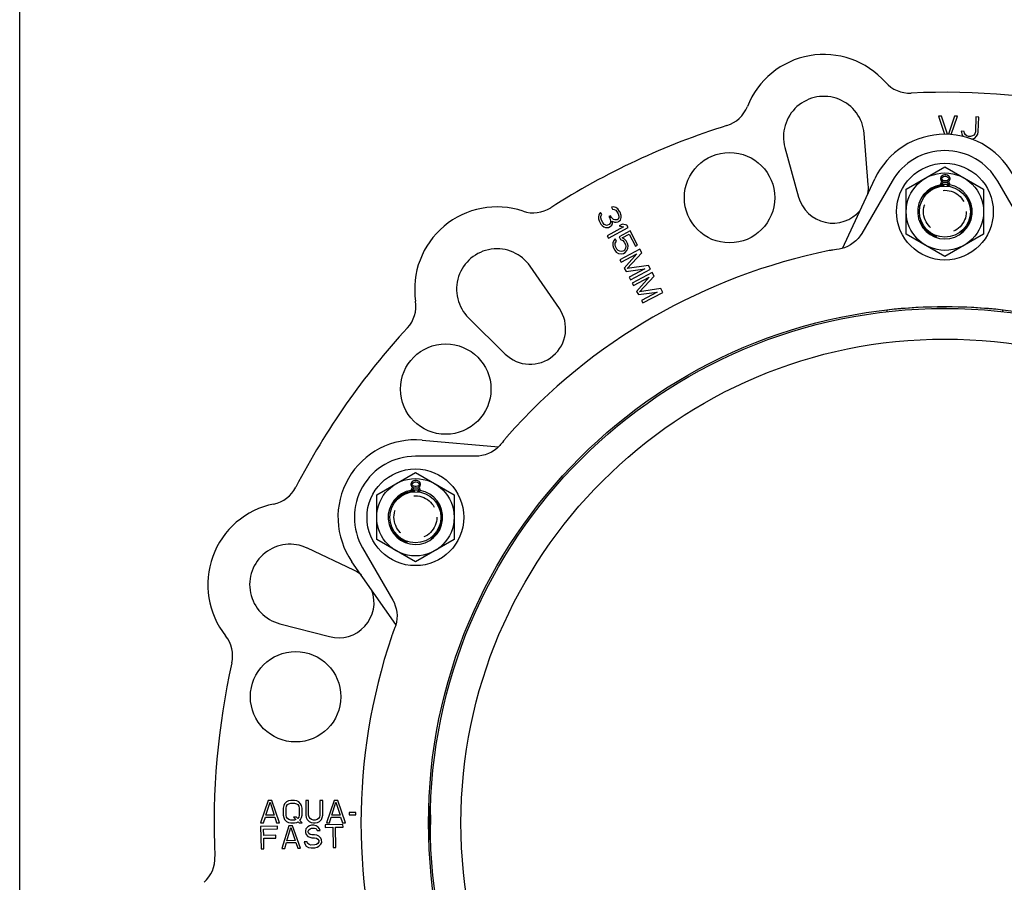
# Model space of a CAD drawing. Header units: inches. Extents: x 0 to 22, y 0 to 17.
# Tile 2 of 9: x 0 to 4.8, y 4.6 to 8.8. Entities that reach past the tile are written whole.
import ezdxf

# ---------------------------------------------------------------- set-up
doc = ezdxf.new("R2010")
doc.units = ezdxf.units.IN
doc.header["$LTSCALE"] = 1.21
doc.header["$MEASUREMENT"] = 0
doc.linetypes.add('HIDDEN', pattern=[0.2, 0.1, -0.1])
doc.layers.get('0').update_dxf_attribs({"linetype": 'CONTINUOUS'})
doc.layers.add('DEFAULT_2', color=8, linetype='HIDDEN')

msp = doc.modelspace()

# ---------------------------------------------------------------- linework, layer by layer
at = {"color": 7, "linetype": 'CONTINUOUS'}
for p, q in [((0, 0), (0, 17)), ((4.485, 8.3404), (4.5139, 8.2523)), ((4.4987, 8.3403), (4.485, 8.3404)), ((4.5279, 8.252), (4.4987, 8.3403)), ((4.563, 8.3401), (4.5332, 8.252)), ((4.5466, 8.2508), (4.5768, 8.34)), ((4.5768, 8.34), (4.563, 8.3401)), ((4.6675, 8.337), (4.6649, 8.2644)), ((4.6813, 8.3365), (4.6675, 8.337)), ((4.6787, 8.2639), (4.6813, 8.3365)), ((4.5961, 8.2668), (4.5979, 8.255)), ((4.6098, 8.2663), (4.5961, 8.2668)), ((4.6118, 8.2569), (4.6098, 8.2663)), ((4.142, 8.0059), (4.1218, 8.2559)), ((4.5979, 8.255), (4.6022, 8.2455)), ((4.6022, 8.2455), (4.606, 8.2413)), ((4.6161, 8.2497), (4.6118, 8.2569)), ((4.6228, 8.2447), (4.6161, 8.2497)), ((4.6319, 8.2421), (4.6228, 8.2447)), ((4.6411, 8.2417), (4.6319, 8.2421)), ((4.6504, 8.2438), (4.6411, 8.2417)), ((4.6466, 8.2287), (4.6522, 8.2296)), ((4.6574, 8.2482), (4.6504, 8.2438)), ((4.6522, 8.2296), (4.6615, 8.234)), ((4.6623, 8.2551), (4.6574, 8.2482)), ((4.6615, 8.234), (4.671, 8.243)), ((4.6649, 8.2644), (4.6623, 8.2551)), ((4.671, 8.243), (4.676, 8.2522)), ((4.676, 8.2522), (4.6787, 8.2639)), ((3.7352, 8.1878), (3.8018, 7.9459)), ((4.327, 7.9835), (4.516, 8.0926)), ((4.516, 8.0926), (4.705, 7.9835)), ((4.0154, 7.6952), (4.1734, 8.0341)), ((4.4966, 8.0444), (4.4939, 8.0377)), ((4.4939, 8.0377), (4.4939, 8.0336)), ((4.4939, 8.0336), (4.4966, 8.0269)), ((4.5005, 8.0484), (4.4966, 8.0444)), ((4.4966, 8.0269), (4.5018, 8.0229)), ((4.5071, 8.0524), (4.5005, 8.0484)), ((4.5005, 8.0377), (4.5044, 8.043)), ((4.5005, 8.0336), (4.5005, 8.0377)), ((4.5044, 8.0283), (4.5005, 8.0336)), ((4.5044, 8.043), (4.5097, 8.0457)), ((4.5097, 8.0256), (4.5044, 8.0283)), ((4.5136, 8.0537), (4.5071, 8.0524)), ((4.5097, 8.0457), (4.5149, 8.047)), ((4.5215, 8.0537), (4.5136, 8.0537)), ((4.5149, 8.047), (4.5202, 8.047)), ((4.5202, 8.047), (4.5254, 8.0457)), ((4.528, 8.0524), (4.5215, 8.0537)), ((4.5254, 8.0457), (4.5307, 8.043)), ((4.5307, 8.0283), (4.5254, 8.0256)), ((4.5346, 8.0484), (4.528, 8.0524)), ((4.5307, 8.043), (4.5346, 8.0377)), ((4.5346, 8.0336), (4.5307, 8.0283)), ((4.5333, 8.0229), (4.5385, 8.0269)), ((4.5385, 8.0444), (4.5346, 8.0484)), ((4.5346, 8.0377), (4.5346, 8.0336)), ((4.5412, 8.0377), (4.5385, 8.0444)), ((4.5385, 8.0269), (4.5412, 8.0336)), ((4.5412, 8.0336), (4.5412, 8.0377)), ((4.2578, 8.0235), (4.1105, 7.7684)), ((4.327, 7.7653), (4.327, 7.9835)), ((4.4979, 8.0162), (4.4952, 8.0109)), ((4.4952, 8.0109), (4.4952, 8.0068)), ((4.4952, 8.0068), (4.4979, 8.0001)), ((4.5018, 8.0202), (4.4979, 8.0162)), ((4.4979, 8.0001), (4.4995, 7.9985)), ((4.5018, 8.0229), (4.5044, 8.0216)), ((4.5044, 8.0216), (4.5018, 8.0202)), ((4.5018, 8.0095), (4.5044, 8.0135)), ((4.5018, 8.0067), (4.5018, 8.0095)), ((4.5018, 8.0068), (4.5044, 8.0028)), ((4.5044, 8.0135), (4.5097, 8.0176)), ((4.5044, 8.0028), (4.5089, 7.9994)), ((4.5149, 8.0243), (4.5097, 8.0256)), ((4.5097, 8.0176), (4.5149, 8.0189)), ((4.5202, 8.0243), (4.5149, 8.0243)), ((4.5149, 8.0189), (4.5202, 8.0189)), ((4.5254, 8.0256), (4.5202, 8.0243)), ((4.5202, 8.0189), (4.5254, 8.0176)), ((4.5254, 8.0176), (4.5307, 8.0135)), ((4.526, 7.9992), (4.5307, 8.0028)), ((4.5307, 8.0216), (4.5333, 8.0229)), ((4.5333, 8.0202), (4.5307, 8.0216)), ((4.5307, 8.0135), (4.5333, 8.0095)), ((4.5307, 8.0028), (4.5333, 8.0068)), ((4.5372, 8.0162), (4.5333, 8.0202)), ((4.5333, 8.0095), (4.5333, 8.0068)), ((4.5352, 7.9981), (4.5372, 8.0001)), ((4.5399, 8.0109), (4.5372, 8.0162)), ((4.5372, 8.0001), (4.5399, 8.0068)), ((4.5399, 8.0068), (4.5399, 8.0109)), ((4.705, 7.9835), (4.705, 7.7653)), ((4.9214, 7.7684), (4.7741, 8.0235)), ((2.8978, 7.8985), (2.8885, 7.8961)), ((2.8885, 7.8961), (2.8938, 7.886)), ((2.8938, 7.886), (2.9022, 7.8852)), ((2.9104, 7.8948), (2.8978, 7.8985)), ((2.9022, 7.8852), (2.9096, 7.8813)), ((2.9189, 7.8889), (2.9104, 7.8948)), ((2.9285, 7.8758), (2.9189, 7.8889)), ((2.8264, 7.8579), (2.8255, 7.8496)), ((2.8255, 7.8496), (2.8257, 7.8393)), ((2.8257, 7.8393), (2.8279, 7.8301)), ((2.8305, 7.8653), (2.8264, 7.8579)), ((2.8356, 7.8706), (2.8305, 7.8653)), ((2.841, 7.8605), (2.8356, 7.8706)), ((2.8359, 7.85), (2.8379, 7.8562)), ((2.836, 7.8448), (2.8359, 7.85)), ((2.8394, 7.8336), (2.836, 7.8448)), ((2.8379, 7.8562), (2.841, 7.8605)), ((2.8839, 7.8547), (2.8756, 7.8503)), ((2.8756, 7.8503), (2.88, 7.8422)), ((2.88, 7.8422), (2.8843, 7.8289)), ((2.8882, 7.8466), (2.8839, 7.8547)), ((2.8988, 7.8366), (2.8882, 7.8466)), ((2.9051, 7.8348), (2.8988, 7.8366)), ((2.9156, 7.8351), (2.9051, 7.8348)), ((2.9096, 7.8813), (2.9171, 7.8723)), ((2.9197, 7.8373), (2.9156, 7.8351)), ((2.9171, 7.8723), (2.9214, 7.8642)), ((2.9238, 7.8447), (2.9197, 7.8373)), ((2.9214, 7.8642), (2.9247, 7.853)), ((2.9247, 7.853), (2.9238, 7.8447)), ((2.9306, 7.8717), (2.9285, 7.8758)), ((2.9361, 7.8564), (2.9306, 7.8717)), ((2.9323, 7.8336), (2.9363, 7.8461)), ((2.9363, 7.8461), (2.9361, 7.8564)), ((2.8279, 7.8301), (2.8365, 7.8139)), ((2.8365, 7.8139), (2.8429, 7.8069)), ((2.8458, 7.8214), (2.8394, 7.8336)), ((2.8429, 7.8069), (2.8514, 7.801)), ((2.8533, 7.8124), (2.8458, 7.8214)), ((2.8514, 7.801), (2.8588, 7.7971)), ((2.8575, 7.8094), (2.8533, 7.8124)), ((2.8638, 7.8076), (2.8575, 7.8094)), ((2.8588, 7.7971), (2.8671, 7.7963)), ((2.869, 7.8078), (2.8638, 7.8076)), ((2.9475, 7.8001), (2.8667, 7.7571)), ((2.8671, 7.7963), (2.8744, 7.7976)), ((2.8773, 7.8122), (2.869, 7.8078)), ((2.8732, 7.7449), (2.9705, 7.7967)), ((2.8744, 7.7976), (2.8827, 7.802)), ((2.8834, 7.8206), (2.8773, 7.8122)), ((2.8827, 7.802), (2.8899, 7.8084)), ((2.8843, 7.8289), (2.8834, 7.8206)), ((2.8899, 7.8084), (2.894, 7.8158)), ((2.894, 7.8158), (2.8927, 7.8281)), ((2.8927, 7.8281), (2.9032, 7.8233)), ((2.9032, 7.8233), (2.9116, 7.8226)), ((2.9116, 7.8226), (2.921, 7.825)), ((2.921, 7.825), (2.9251, 7.8272)), ((2.9251, 7.8272), (2.9323, 7.8336)), ((2.9431, 7.8133), (2.9265, 7.8045)), ((2.9265, 7.8045), (2.9475, 7.8001)), ((2.9641, 7.8089), (2.9431, 7.8133)), ((2.9705, 7.7967), (2.9641, 7.8089)), ((2.8667, 7.7571), (2.8732, 7.7449)), ((2.9067, 7.7419), (2.9006, 7.7335)), ((2.9132, 7.7298), (2.9067, 7.7419)), ((2.9792, 7.7805), (2.9253, 7.7518)), ((2.9253, 7.7518), (2.9329, 7.7377)), ((2.9329, 7.7377), (2.9434, 7.7328)), ((2.9411, 7.7472), (2.9742, 7.7648)), ((2.9527, 7.7404), (2.9411, 7.7472)), ((2.9601, 7.7313), (2.9527, 7.7404)), ((2.9742, 7.7648), (3.0055, 7.706)), ((3.0158, 7.7115), (2.9792, 7.7805)), ((4.516, 7.6562), (4.327, 7.7653)), ((4.705, 7.7653), (4.516, 7.6562)), ((2.8955, 7.723), (2.8947, 7.7095)), ((2.8947, 7.7095), (2.898, 7.6983)), ((2.9006, 7.7335), (2.8955, 7.723)), ((2.898, 7.6983), (2.9045, 7.6861)), ((2.9061, 7.713), (2.907, 7.7213)), ((2.9084, 7.7038), (2.9061, 7.713)), ((2.907, 7.7213), (2.9132, 7.7298)), ((2.9148, 7.6916), (2.9084, 7.7038)), ((2.9212, 7.6846), (2.9148, 7.6916)), ((3.0266, 7.6913), (2.9293, 7.6395)), ((2.9434, 7.7328), (2.9498, 7.7258)), ((2.9498, 7.7258), (2.9562, 7.7137)), ((2.9576, 7.6962), (2.9535, 7.6888)), ((2.9562, 7.7137), (2.9585, 7.7045)), ((2.9585, 7.7045), (2.9576, 7.6962)), ((2.9666, 7.7192), (2.9601, 7.7313)), ((2.964, 7.684), (2.9691, 7.6945)), ((2.9699, 7.7079), (2.9666, 7.7192)), ((2.9691, 7.6945), (2.9699, 7.7079)), ((3.0055, 7.706), (3.0158, 7.7115)), ((3.0363, 7.673), (3.0266, 7.6913)), ((4.0067, 7.693), (4.0003, 7.6919)), ((4.0123, 7.6943), (4.0067, 7.693)), ((2.9045, 7.6861), (2.9119, 7.6771)), ((2.9119, 7.6771), (2.9235, 7.6703)), ((2.9286, 7.6808), (2.9212, 7.6846)), ((2.9235, 7.6703), (2.9351, 7.6686)), ((2.937, 7.68), (2.9286, 7.6808)), ((2.9351, 7.6686), (2.9476, 7.67)), ((2.9357, 7.6273), (3.0124, 7.6681)), ((2.9442, 7.6813), (2.937, 7.68)), ((2.9484, 7.6835), (2.9442, 7.6813)), ((2.9476, 7.67), (2.9559, 7.6744)), ((2.9535, 7.6888), (2.9484, 7.6835)), ((3.0124, 7.6681), (2.9508, 7.5989)), ((2.9559, 7.6744), (2.964, 7.684)), ((2.9655, 7.5963), (3.0363, 7.673)), ((3.955, 7.6847), (3.9532, 7.6844)), ((3.9569, 7.6851), (3.955, 7.6847)), ((3.9598, 7.6855), (3.9569, 7.6851)), ((3.9627, 7.686), (3.9598, 7.6855)), ((3.9657, 7.6865), (3.9627, 7.686)), ((3.9688, 7.687), (3.9657, 7.6865)), ((2.6342, 7.4015), (2.4917, 7.6079)), ((2.9293, 7.6395), (2.9357, 7.6273)), ((2.9508, 7.5989), (2.9595, 7.5827)), ((2.9595, 7.5827), (3.0512, 7.5951)), ((3.0687, 7.6122), (2.9655, 7.5963)), ((3.0512, 7.5951), (2.9746, 7.5543)), ((2.981, 7.5422), (3.0784, 7.5939)), ((3.0784, 7.5939), (3.0687, 7.6122)), ((2.9746, 7.5543), (2.981, 7.5422)), ((3.087, 7.5777), (2.9896, 7.5259)), ((2.9961, 7.5138), (3.0727, 7.5545)), ((3.0727, 7.5545), (3.0112, 7.4854)), ((3.0259, 7.4828), (3.0967, 7.5594)), ((3.0967, 7.5594), (3.087, 7.5777)), ((2.9896, 7.5259), (2.9961, 7.5138)), ((3.129, 7.4986), (3.0259, 7.4828)), ((3.1387, 7.4804), (3.129, 7.4986)), ((3.0112, 7.4854), (3.0198, 7.4692)), ((3.0198, 7.4692), (3.1116, 7.4815)), ((3.1116, 7.4815), (3.0349, 7.4408)), ((3.0414, 7.4286), (3.1387, 7.4804)), ((3.0349, 7.4408), (3.0414, 7.4286)), ((2.191, 7.3556), (2.3696, 7.1794)), ((4.2325, 7.3945), (4.2325, 7.3859)), ((4.7994, 7.3859), (4.7994, 7.3945)), ((1.9645, 6.7588), (2.337, 6.7262)), ((2.3434, 6.7328), (2.3393, 6.7284)), ((2.3474, 6.7376), (2.3434, 6.7328)), ((2.3559, 6.748), (2.3474, 6.7376)), ((2.3618, 6.7554), (2.3559, 6.748)), ((2.3673, 6.7623), (2.3618, 6.7554)), ((2.3691, 6.7645), (2.3673, 6.7623)), ((2.3709, 6.7667), (2.3691, 6.7645)), ((2.3727, 6.7689), (2.3709, 6.7667)), ((2.3744, 6.771), (2.3727, 6.7689)), ((2.3761, 6.773), (2.3744, 6.771)), ((2.2261, 6.6804), (1.9315, 6.6804)), ((1.7426, 6.4914), (1.9315, 6.6005)), ((1.9315, 6.6005), (2.1205, 6.4914)), ((1.9121, 6.5522), (1.9095, 6.5455)), ((1.9095, 6.5455), (1.9095, 6.5415)), ((1.9095, 6.5415), (1.9121, 6.5348)), ((1.9161, 6.5563), (1.9121, 6.5522)), ((1.9226, 6.5603), (1.9161, 6.5563)), ((1.9161, 6.5455), (1.92, 6.5509)), ((1.9161, 6.5415), (1.9161, 6.5455)), ((1.92, 6.5362), (1.9161, 6.5415)), ((1.92, 6.5509), (1.9252, 6.5536)), ((1.9252, 6.5335), (1.92, 6.5362)), ((1.9292, 6.5616), (1.9226, 6.5603)), ((1.9252, 6.5536), (1.9305, 6.5549)), ((1.937, 6.5616), (1.9292, 6.5616)), ((1.9305, 6.5549), (1.9357, 6.5549)), ((1.9357, 6.5549), (1.941, 6.5536)), ((1.9436, 6.5603), (1.937, 6.5616)), ((1.941, 6.5536), (1.9462, 6.5509)), ((1.9462, 6.5362), (1.941, 6.5335)), ((1.9502, 6.5563), (1.9436, 6.5603)), ((1.9462, 6.5509), (1.9502, 6.5455)), ((1.9502, 6.5415), (1.9462, 6.5362)), ((1.9541, 6.5522), (1.9502, 6.5563)), ((1.9502, 6.5455), (1.9502, 6.5415)), ((1.9567, 6.5455), (1.9541, 6.5522)), ((1.9541, 6.5348), (1.9567, 6.5415)), ((1.9567, 6.5415), (1.9567, 6.5455)), ((1.7426, 6.2732), (1.7426, 6.4914)), ((1.9134, 6.5241), (1.9108, 6.5187)), ((1.9108, 6.5187), (1.9108, 6.5147)), ((1.9108, 6.5147), (1.9134, 6.508)), ((1.9121, 6.5348), (1.9174, 6.5308)), ((1.9174, 6.5281), (1.9134, 6.5241)), ((1.9134, 6.508), (1.915, 6.5064)), ((1.9174, 6.5308), (1.92, 6.5295)), ((1.92, 6.5295), (1.9174, 6.5281)), ((1.9174, 6.5174), (1.92, 6.5214)), ((1.9174, 6.5146), (1.9174, 6.5174)), ((1.9174, 6.5147), (1.92, 6.5107)), ((1.92, 6.5214), (1.9252, 6.5254)), ((1.92, 6.5107), (1.9244, 6.5073)), ((1.9305, 6.5321), (1.9252, 6.5335)), ((1.9252, 6.5254), (1.9305, 6.5268)), ((1.9357, 6.5321), (1.9305, 6.5321)), ((1.9305, 6.5268), (1.9357, 6.5268)), ((1.941, 6.5335), (1.9357, 6.5321)), ((1.9357, 6.5268), (1.941, 6.5254)), ((1.941, 6.5254), (1.9462, 6.5214)), ((1.9415, 6.5071), (1.9462, 6.5107)), ((1.9462, 6.5295), (1.9489, 6.5308)), ((1.9489, 6.5281), (1.9462, 6.5295)), ((1.9462, 6.5214), (1.9489, 6.5174)), ((1.9462, 6.5107), (1.9489, 6.5147)), ((1.9489, 6.5308), (1.9541, 6.5348)), ((1.9528, 6.5241), (1.9489, 6.5281)), ((1.9489, 6.5174), (1.9489, 6.5147)), ((1.9508, 6.506), (1.9528, 6.508)), ((1.9554, 6.5187), (1.9528, 6.5241)), ((1.9528, 6.508), (1.9554, 6.5147)), ((1.9554, 6.5147), (1.9554, 6.5187)), ((2.1205, 6.4914), (2.1205, 6.2732)), ((1.9315, 6.1641), (1.7426, 6.2732)), ((2.1205, 6.2732), (1.9315, 6.1641)), ((1.6307, 6.1241), (1.404, 6.2317)), ((1.6734, 6.2332), (1.8207, 5.9781)), ((1.8364, 5.8592), (1.6219, 6.1655)), ((1.2698, 5.8628), (1.5125, 5.7995)), ((1.834, 5.8505), (1.8318, 5.8444)), ((1.8357, 5.856), (1.834, 5.8505)), ((1.8153, 5.8017), (1.8147, 5.7999)), ((1.816, 5.8034), (1.8153, 5.8017)), ((1.817, 5.8062), (1.816, 5.8034)), ((1.818, 5.809), (1.817, 5.8062)), ((1.8191, 5.8118), (1.818, 5.809)), ((1.8199, 5.8137), (1.8191, 5.8118)), ((1.2129, 5.0004), (1.1761, 4.8902)), ((1.2312, 5.0004), (1.2129, 5.0004)), ((1.268, 4.8902), (1.2312, 5.0004)), ((1.3231, 5.0004), (1.3116, 4.998)), ((1.3415, 5.0004), (1.3231, 5.0004)), ((1.353, 4.998), (1.3415, 5.0004)), ((1.3966, 5.0004), (1.3966, 4.9277)), ((1.4104, 5.0004), (1.3966, 5.0004)), ((1.4104, 4.9277), (1.4104, 5.0004)), ((1.4655, 5.0004), (1.4655, 4.9277)), ((1.4793, 5.0004), (1.4655, 5.0004)), ((1.4793, 4.9277), (1.4793, 5.0004)), ((1.5344, 5.0004), (1.4977, 4.8902)), ((1.5528, 5.0004), (1.5344, 5.0004)), ((1.5895, 4.8902), (1.5528, 5.0004)), ((1.2014, 4.9277), (1.2221, 4.991)), ((1.2221, 4.991), (1.2427, 4.9277)), ((1.2887, 4.9746), (1.2864, 4.9629)), ((1.2864, 4.9629), (1.2864, 4.9277)), ((1.2933, 4.984), (1.2887, 4.9746)), ((1.3024, 4.9934), (1.2933, 4.984)), ((1.3001, 4.9629), (1.3024, 4.9722)), ((1.3001, 4.9277), (1.3001, 4.9629)), ((1.3116, 4.998), (1.3024, 4.9934)), ((1.3024, 4.9722), (1.307, 4.9793)), ((1.307, 4.9793), (1.3139, 4.984)), ((1.3139, 4.984), (1.3231, 4.9863)), ((1.3231, 4.9863), (1.3415, 4.9863)), ((1.3415, 4.9863), (1.3507, 4.984)), ((1.3507, 4.984), (1.3576, 4.9793)), ((1.3622, 4.9934), (1.353, 4.998)), ((1.3576, 4.9793), (1.3622, 4.9722)), ((1.3713, 4.984), (1.3622, 4.9934)), ((1.3622, 4.9722), (1.3645, 4.9629)), ((1.3645, 4.9629), (1.3645, 4.9277)), ((1.3759, 4.9746), (1.3713, 4.984)), ((1.3782, 4.9629), (1.3759, 4.9746)), ((1.3782, 4.9277), (1.3782, 4.9629)), ((1.5229, 4.9277), (1.5436, 4.991)), ((1.5436, 4.991), (1.5643, 4.9277)), ((2.0054, 4.9689), (1.9977, 4.9689)), ((1.1899, 4.8902), (1.1991, 4.9183)), ((1.1991, 4.9183), (1.245, 4.9183)), ((1.2427, 4.9277), (1.2014, 4.9277)), ((1.245, 4.9183), (1.2542, 4.8902)), ((1.2864, 4.9277), (1.2887, 4.916)), ((1.2887, 4.916), (1.2933, 4.9066)), ((1.2933, 4.9066), (1.3024, 4.8972)), ((1.3024, 4.9183), (1.3001, 4.9277)), ((1.307, 4.9113), (1.3024, 4.9183)), ((1.3139, 4.9066), (1.307, 4.9113)), ((1.3231, 4.9042), (1.3139, 4.9066)), ((1.3415, 4.9042), (1.3231, 4.9042)), ((1.3369, 4.9183), (1.3484, 4.9066)), ((1.3507, 4.9183), (1.3369, 4.9183)), ((1.3484, 4.9066), (1.3415, 4.9042)), ((1.3576, 4.9113), (1.3507, 4.9183)), ((1.3622, 4.9183), (1.3576, 4.9113)), ((1.3645, 4.9277), (1.3622, 4.9183)), ((1.3667, 4.9019), (1.3713, 4.9066)), ((1.3713, 4.9066), (1.3759, 4.916)), ((1.3759, 4.916), (1.3782, 4.9277)), ((1.3966, 4.9277), (1.3989, 4.916)), ((1.3989, 4.916), (1.4035, 4.9066)), ((1.4035, 4.9066), (1.4127, 4.8972)), ((1.4127, 4.9183), (1.4104, 4.9277)), ((1.4173, 4.9113), (1.4127, 4.9183)), ((1.4242, 4.9066), (1.4173, 4.9113)), ((1.4333, 4.9042), (1.4242, 4.9066)), ((1.4425, 4.9042), (1.4333, 4.9042)), ((1.4517, 4.9066), (1.4425, 4.9042)), ((1.4586, 4.9113), (1.4517, 4.9066)), ((1.4632, 4.9183), (1.4586, 4.9113)), ((1.4655, 4.9277), (1.4632, 4.9183)), ((1.4632, 4.8972), (1.4724, 4.9066)), ((1.4724, 4.9066), (1.477, 4.916)), ((1.477, 4.916), (1.4793, 4.9277)), ((1.5114, 4.8902), (1.5206, 4.9183)), ((1.5206, 4.9183), (1.5666, 4.9183)), ((1.5643, 4.9277), (1.5229, 4.9277)), ((1.5666, 4.9183), (1.5757, 4.8902)), ((1.6079, 4.9418), (1.6079, 4.93)), ((1.64, 4.9418), (1.6079, 4.9418)), ((1.6079, 4.93), (1.64, 4.93)), ((1.64, 4.93), (1.64, 4.9418)), ((1.1761, 4.8902), (1.1899, 4.8902)), ((1.2588, 4.875), (1.1762, 4.8732)), ((1.1762, 4.8732), (1.1786, 4.763)), ((1.1903, 4.8595), (1.2591, 4.8609)), ((1.1909, 4.829), (1.1903, 4.8595)), ((1.2542, 4.8902), (1.268, 4.8902)), ((1.2591, 4.8609), (1.2588, 4.875)), ((1.3139, 4.8762), (1.2796, 4.7652)), ((1.3024, 4.8972), (1.3116, 4.8925)), ((1.304, 4.8033), (1.3233, 4.867)), ((1.3116, 4.8925), (1.3231, 4.8902)), ((1.3323, 4.8766), (1.3139, 4.8762)), ((1.3231, 4.8902), (1.3415, 4.8902)), ((1.3233, 4.867), (1.3454, 4.8042)), ((1.3714, 4.7672), (1.3323, 4.8766)), ((1.3415, 4.8902), (1.353, 4.8925)), ((1.353, 4.8925), (1.3599, 4.8948)), ((1.3599, 4.8948), (1.3645, 4.8902)), ((1.3645, 4.8902), (1.3782, 4.8902)), ((1.3782, 4.8902), (1.3667, 4.9019)), ((1.3969, 4.8616), (1.3949, 4.8521)), ((1.4059, 4.8712), (1.3969, 4.8616)), ((1.415, 4.876), (1.4059, 4.8712)), ((1.4087, 4.8501), (1.4108, 4.8572)), ((1.4108, 4.8572), (1.4176, 4.862)), ((1.4127, 4.8972), (1.4219, 4.8925)), ((1.4241, 4.8786), (1.415, 4.876)), ((1.4176, 4.862), (1.4245, 4.8645)), ((1.4219, 4.8925), (1.4333, 4.8902)), ((1.4356, 4.8788), (1.4241, 4.8786)), ((1.4245, 4.8645), (1.4382, 4.8648)), ((1.4333, 4.8902), (1.4425, 4.8902)), ((1.4472, 4.8767), (1.4356, 4.8788)), ((1.4382, 4.8648), (1.4452, 4.8626)), ((1.4425, 4.8902), (1.454, 4.8925)), ((1.4452, 4.8626), (1.4499, 4.858)), ((1.4565, 4.8699), (1.4472, 4.8767)), ((1.4499, 4.858), (1.4523, 4.8534)), ((1.454, 4.8925), (1.4632, 4.8972)), ((1.4636, 4.8607), (1.4565, 4.8699)), ((1.466, 4.8537), (1.4636, 4.8607)), ((1.578, 4.8819), (1.4907, 4.88)), ((1.4907, 4.88), (1.491, 4.8683)), ((1.491, 4.8683), (1.5277, 4.8691)), ((1.4977, 4.8902), (1.5114, 4.8902)), ((1.5277, 4.8691), (1.5298, 4.7706)), ((1.5415, 4.8694), (1.5782, 4.8702)), ((1.5436, 4.7709), (1.5415, 4.8694)), ((1.5757, 4.8902), (1.5895, 4.8902)), ((1.5782, 4.8702), (1.578, 4.8819)), ((1.2506, 4.8303), (1.1909, 4.829)), ((1.1912, 4.8149), (1.2509, 4.8162)), ((1.1923, 4.7633), (1.1912, 4.8149)), ((1.2509, 4.8162), (1.2506, 4.8303)), ((1.3949, 4.8521), (1.3951, 4.8428)), ((1.3951, 4.8428), (1.3976, 4.8334)), ((1.3976, 4.8334), (1.4069, 4.8243)), ((1.4069, 4.8243), (1.4162, 4.8198)), ((1.4088, 4.8454), (1.4087, 4.8501)), ((1.4112, 4.8384), (1.4088, 4.8454)), ((1.4182, 4.8339), (1.4112, 4.8384)), ((1.4162, 4.8198), (1.4255, 4.8176)), ((1.4252, 4.8317), (1.4182, 4.8339)), ((1.4389, 4.832), (1.4252, 4.8317)), ((1.4255, 4.8176), (1.4392, 4.8179)), ((1.4505, 4.8299), (1.4389, 4.832)), ((1.4392, 4.8179), (1.4485, 4.8158)), ((1.4485, 4.8158), (1.4555, 4.8112)), ((1.4598, 4.8254), (1.4505, 4.8299)), ((1.4523, 4.8534), (1.466, 4.8537)), ((1.4555, 4.8112), (1.4602, 4.8043)), ((1.4691, 4.8162), (1.4598, 4.8254)), ((1.4739, 4.8069), (1.4691, 4.8162)), ((1.4742, 4.7952), (1.4739, 4.8069)), ((1.9977, 4.8114), (2.0054, 4.8114)), ((1.1786, 4.763), (1.1923, 4.7633)), ((1.2796, 4.7652), (1.2934, 4.7655)), ((1.2934, 4.7655), (1.3019, 4.7938)), ((1.3019, 4.7938), (1.3479, 4.7948)), ((1.3454, 4.8042), (1.304, 4.8033)), ((1.3479, 4.7948), (1.3576, 4.7669)), ((1.3576, 4.7669), (1.3714, 4.7672)), ((1.4029, 4.7984), (1.3891, 4.7981)), ((1.3891, 4.7981), (1.3916, 4.7887)), ((1.3916, 4.7887), (1.3988, 4.7772)), ((1.3988, 4.7772), (1.4104, 4.7704)), ((1.4054, 4.7914), (1.4029, 4.7984)), ((1.4124, 4.7845), (1.4054, 4.7914)), ((1.4104, 4.7704), (1.4219, 4.7683)), ((1.4216, 4.7823), (1.4124, 4.7845)), ((1.44, 4.7827), (1.4216, 4.7823)), ((1.4219, 4.7683), (1.4403, 4.7687)), ((1.4491, 4.7853), (1.44, 4.7827)), ((1.4403, 4.7687), (1.4517, 4.7713)), ((1.4559, 4.7901), (1.4491, 4.7853)), ((1.4517, 4.7713), (1.4608, 4.7762)), ((1.4604, 4.7973), (1.4559, 4.7901)), ((1.4602, 4.8043), (1.4604, 4.7973)), ((1.4608, 4.7762), (1.4698, 4.7857)), ((1.4698, 4.7857), (1.4742, 4.7952)), ((1.5298, 4.7706), (1.5436, 4.7709))]:
    msp.add_line(p, q, dxfattribs=at)
for points in [[(4.1105, 7.7684), (4.103, 7.7566), (4.0929, 7.7437), (4.0816, 7.7319), (4.069, 7.7214), (4.0555, 7.7122), (4.041, 7.7045), (4.0259, 7.6984), (4.0123, 7.6943)], [(4.0003, 7.6919), (3.987, 7.6898), (3.9777, 7.6883), (3.9688, 7.687)], [(3.9532, 7.6844), (3.9524, 7.6842), (3.9518, 7.6841)], [(2.3393, 6.7284), (2.3292, 6.7188), (2.3163, 6.7088), (2.3024, 6.7001), (2.2877, 6.6929), (2.2723, 6.6873), (2.2565, 6.6833), (2.2403, 6.681), (2.2261, 6.6804)], [(2.3785, 6.7758), (2.3782, 6.7755), (2.3777, 6.7749), (2.3772, 6.7742), (2.3761, 6.773)], [(1.8207, 5.9781), (1.8271, 5.9657), (1.8332, 5.9506), (1.8377, 5.9348), (1.8406, 5.9187), (1.8417, 5.9024), (1.8412, 5.886), (1.839, 5.8698), (1.8357, 5.856)], [(1.8318, 5.8444), (1.827, 5.8319), (1.8235, 5.823), (1.8199, 5.8137)], [(1.8147, 5.7999), (1.8144, 5.7991), (1.8142, 5.7985)]]:
    msp.add_lwpolyline(points, dxfattribs=at)
for centre, radius in [((3.4649, 7.9426), 0.2207), ((4.516, 7.8744), 0.2362), ((4.516, 7.8744), 0.189), ((4.516, 7.8744), 0.1246), ((4.516, 4.8902), 2.5206), ((4.516, 4.8902), 2.5118), ((2.0795, 7.0081), 0.2207), ((4.516, 4.8902), 2.3622), ((1.9315, 6.3823), 0.2362), ((1.9315, 6.3823), 0.189), ((1.9315, 6.3823), 0.1246), ((1.3469, 5.5062), 0.2207)]:
    msp.add_circle(centre, radius, dxfattribs=at)
for centre, radius, start, end in [((3.9253, 8.2401), 0.4016, 41.513, 158.487), ((4.3439, 8.6106), 0.1575, 221.513, 272.6478), ((3.9253, 8.2401), 0.1971, 4.6206, 195.3794), ((4.516, 4.8902), 3.5669, 77.3522, 92.6478), ((3.4052, 8.4451), 0.1575, 287.3522, 338.487), ((4.516, 4.8902), 3.5669, 107.3522, 122.6478), ((4.516, 7.8744), 0.378, 24.9995, 155.0005), ((4.516, 7.8744), 0.2981, 30, 150), ((3.9691, 7.9919), 0.1735, 350.0059, 4.6206), ((4.516, 7.8744), 0.1331, 98.8056, 79.9037), ((4.516, 7.8744), 0.1252, 93.2463, 97.5806), ((4.516, 7.8744), 0.1331, 82.649, 96.114), ((4.516, 7.8744), 0.1252, 81.1434, 85.4272), ((3.9691, 7.9919), 0.1735, 195.3794, 319.8936), ((2.3295, 7.4959), 0.4016, 71.513, 188.487), ((2.5068, 8.0261), 0.1575, 251.513, 302.6478), ((2.3295, 7.4959), 0.1971, 34.6206, 225.3794), ((4.516, 4.8902), 2.8503, 101.417, 138.583), ((1.7766, 7.4134), 0.1575, 317.3522, 8.487), ((2.4914, 7.3029), 0.1735, 225.3794, 34.6206), ((4.516, 4.8902), 2.5197, 83.5394, 96.4601), ((4.516, 4.8902), 2.5114, 89.8198, 90.1802), ((4.516, 4.8902), 3.5669, 137.3522, 152.6478), ((1.9315, 6.3823), 0.378, 84.9995, 215.0005), ((1.9315, 6.3823), 0.2981, 90, 210), ((1.208, 6.6014), 0.1575, 281.513, 332.6478), ((1.9315, 6.3823), 0.1331, 98.8056, 79.9037), ((1.9315, 6.3823), 0.1252, 93.2463, 97.5806), ((1.9315, 6.3823), 0.1331, 82.649, 96.114), ((1.9315, 6.3823), 0.1252, 81.1434, 85.4272), ((1.3195, 6.0536), 0.4016, 101.513, 218.487), ((1.3195, 6.0536), 0.1971, 64.6206, 255.3794), ((1.5563, 5.9674), 0.1735, 50.0059, 64.6206), ((1.5563, 5.9674), 0.1735, 255.3794, 19.8936), ((0.8819, 5.7056), 0.1575, 347.3522, 38.487), ((4.516, 4.8902), 2.8503, 161.417, 198.583), ((4.516, 4.8902), 3.5669, 167.3522, 182.6478), ((4.516, 4.8902), 2.5197, 178.2087, 181.7909), ((4.516, 4.8902), 2.5114, 179.8198, 180.1802), ((0.7955, 4.7181), 0.1575, 311.513, 2.6478)]:
    msp.add_arc(centre, radius, start, end, dxfattribs=at)
for points, start_tangent, end_tangent in [([(4.4924, 7.4017), (4.4919, 7.4018), (4.4906, 7.4018), (4.4886, 7.4018), (4.4861, 7.4018), (4.4831, 7.4017), (4.4799, 7.4017), (4.4767, 7.4017)], (0, 0.015626), (-0.015625, -0.000244)), ([(4.5027, 7.4015), (4.5016, 7.4015), (4.4987, 7.4015), (4.4961, 7.4015), (4.4941, 7.4015), (4.4928, 7.4016), (4.4924, 7.4016)], (-0.010312, -0.000026), (0, 0.010308)), ([(4.5081, 7.4016), (4.5049, 7.4016), (4.5027, 7.4015)], (-0.005416, -0.000017), (-0.005418, -0.000014)), ([(4.5239, 7.4016), (4.5271, 7.4016), (4.5293, 7.4015)], (0.005416, -0.000017), (0.005418, -0.000014)), ([(4.5293, 7.4015), (4.5303, 7.4015), (4.5333, 7.4015), (4.5358, 7.4015), (4.5378, 7.4015), (4.5391, 7.4016), (4.5396, 7.4016)], (0.010312, -0.000026), (0, 0.010308)), ([(4.5396, 7.4017), (4.5401, 7.4018), (4.5414, 7.4018), (4.5433, 7.4018), (4.5459, 7.4018), (4.5488, 7.4017), (4.552, 7.4017), (4.5552, 7.4017)], (0, 0.015626), (0.015625, -0.000244)), ([(2.0045, 4.9294), (2.0044, 4.9262), (2.0044, 4.923), (2.0044, 4.9201), (2.0044, 4.9175), (2.0044, 4.9155), (2.0044, 4.9142), (2.0044, 4.9138)], (-0.000244, -0.015625), (0.015626, 0)), ([(2.0045, 4.9138), (2.0046, 4.9133), (2.0046, 4.912), (2.0046, 4.91), (2.0046, 4.9074), (2.0046, 4.9045), (2.0046, 4.9035)], (0.010308, 0), (-0.000026, -0.010312)), ([(2.0046, 4.9035), (2.0046, 4.9013), (2.0046, 4.8981)], (-0.000014, -0.005418), (-0.000017, -0.005416)), ([(2.0045, 4.8509), (2.0044, 4.8541), (2.0044, 4.8573), (2.0044, 4.8602), (2.0044, 4.8628), (2.0044, 4.8648), (2.0044, 4.8661), (2.0044, 4.8665)], (-0.000244, 0.015625), (0.015626, 0)), ([(2.0045, 4.8665), (2.0046, 4.867), (2.0046, 4.8683), (2.0046, 4.8703), (2.0046, 4.8729), (2.0046, 4.8758), (2.0046, 4.8768)], (0.010308, 0), (-0.000026, 0.010312)), ([(2.0046, 4.8768), (2.0046, 4.879), (2.0046, 4.8823)], (-0.000014, 0.005418), (-0.000017, 0.005416))]:
    msp.add_spline(points, degree=3, dxfattribs=dict(at, start_tangent=start_tangent, end_tangent=end_tangent))
at = {"layer": 'DEFAULT_2', "color": 8, "linetype": 'HIDDEN'}
for centre, radius in [((4.516, 7.8744), 0.1291), ((4.516, 7.8744), 0.1045), ((1.9315, 6.3823), 0.1291), ((1.9315, 6.3823), 0.1045)]:
    msp.add_circle(centre, radius, dxfattribs=at)

doc.saveas('drawing.dxf')
